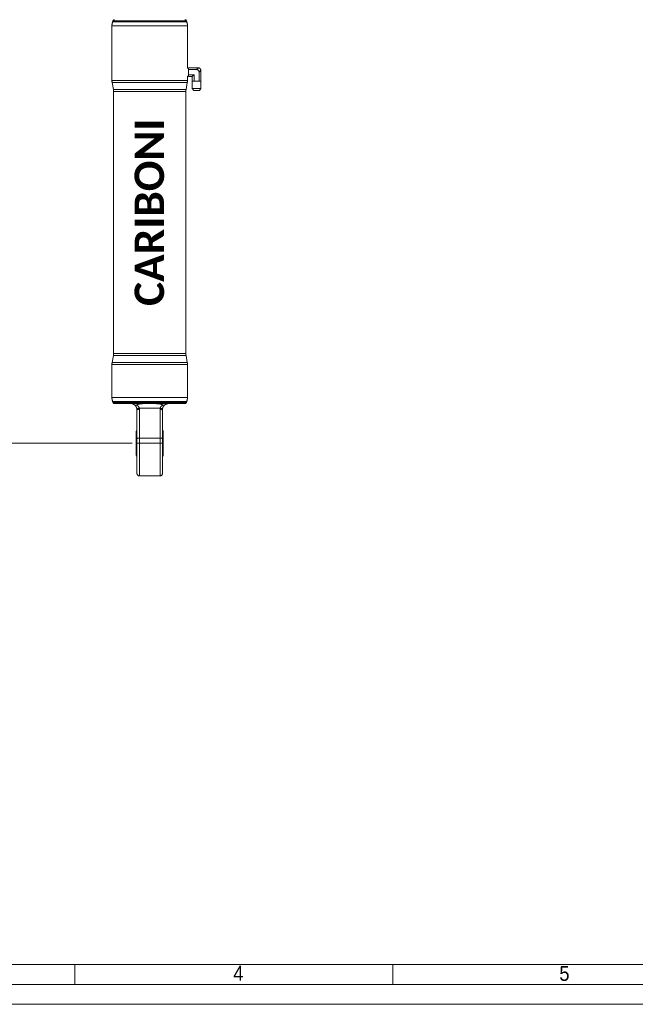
# Model space of a CAD drawing. Header units: millimetres. Extents: x 50 to 4155, y 50 to 2920.
# Tile 5 of 12: x 1231 to 2005, y 50 to 1289. Entities that reach past the tile are written whole.
import ezdxf

# ---------------------------------------------------------------- set-up
doc = ezdxf.new("R2010")
doc.units = ezdxf.units.MM
doc.header["$LTSCALE"] = 5
for name, pattern in [('SLD-Centro', [19.05, 15.24, -1.27, 1.27, -1.27]), ('SLD-Combinazione-di-due-tratteggi', [12.7, 6.35, -1.27, 1.27, -1.27, 1.27, -1.27]), ('SLD-Solido', [0])]:
    doc.linetypes.add(name, pattern=pattern)
doc.styles.add('SLDTEXTSTYLE0', font='CALIBRIB.TTF')
doc.styles.add('SLDTEXTSTYLE1', font='GOTHIC.TTF', dxfattribs={"width": 0.913})
doc.styles.add('SLDTEXTSTYLE4', font='CALIBRI.TTF')
doc.dimstyles.new('SLDDIMSTYLE0', dxfattribs={"dimtxt": 37.041667, "dimasz": 12.5, "dimexe": 0, "dimexo": 0.0625, "dimgap": 9.260417, "dimtad": 1, "dimrnd": 1e-09, "dimzin": 12, "dimdsep": 46, "dimtxsty": 'SLDTEXTSTYLE0', "dimsah": 1, "dimcen": 0.09, "dimadec": 0, "dimazin": 3, "dimtfac": 1, "dimtofl": 0, "dimtmove": 0, "dimatfit": 3, "dimfxl": 0, "dimfrac": 2, "dimtolj": 1, "dimtzin": 12, "dimarcsym": 0})

# ---------------------------------------------------------------- blocks, each defined once
blk = doc.blocks.new('_D_6')
at = {"color": 7, "linetype": 'SLD-Solido', "lineweight": 0}
for p, q in [((1389.3, 2399.8), (1180.5, 2399.8)), ((1185.5, 2399.8), (1185.5, 755.9)), ((1372.2, 755.9), (1180.5, 755.9))]:
    blk.add_line(p, q, dxfattribs=at)
for points in [[(1185.5, 2399.8), (1181.8, 2387.3), (1189.3, 2387.3)], [(1185.5, 755.9), (1189.3, 768.4), (1181.8, 768.4)]]:
    blk.add_solid(points, dxfattribs=at)
at = {"color": 7, "linetype": 'SLD-Solido', "lineweight": 0, "insert": (1136.1, 1496.4), "char_height": 37.04, "attachment_point": 1, "rotation": 90, "style": 'SLDTEXTSTYLE4'}
blk.add_mtext('1643,96', dxfattribs=at)

msp = doc.modelspace()

# ---------------------------------------------------------------- linework, layer by layer
at = {"color": 7, "linetype": 'SLD-Solido', "lineweight": 15}
for p, q in [((1346.704, 1281.217), (1346.704, 1212.427)), ((1348.045, 1287.546), (1347.608, 1286.347)), ((1440.799, 1286.347), (1440.363, 1287.546)), ((1441.704, 1280.462), (1441.704, 1281.217)), ((1441.704, 1228.024), (1441.704, 1277.281)), ((1443.204, 1228.076), (1441.704, 1228.024)), ((1443.204, 1228.362), (1443.204, 1226.037)), ((1455.037, 1228.362), (1443.204, 1228.362)), ((1453.204, 1226.037), (1455.499, 1228.333)), ((1441.704, 1212.427), (1441.704, 1217.7)), ((1441.704, 1217.7), (1443.204, 1217.647)), ((1453.204, 1226.037), (1443.204, 1226.037)), ((1443.204, 1219.686), (1443.204, 1226.037)), ((1450.028, 1219.686), (1443.204, 1219.686)), ((1443.204, 1217.362), (1443.204, 1219.686)), ((1447.704, 1217.362), (1443.204, 1217.362)), ((1450.028, 1219.686), (1447.704, 1217.362)), ((1447.704, 1217.362), (1447.704, 1211.362)), ((1450.028, 1219.686), (1450.028, 1211.362)), ((1458.675, 1225.157), (1456.379, 1222.862)), ((1456.379, 1222.862), (1456.379, 1211.362)), ((1458.704, 1224.695), (1458.704, 1211.362)), ((1346.932, 1209.822), (1348.476, 1201.064)), ((1439.932, 1201.064), (1441.476, 1209.822)), ((1447.648, 1211.362), (1447.648, 1202.442)), ((1447.648, 1211.362), (1447.704, 1211.362)), ((1447.648, 1202.442), (1449.592, 1199.862)), ((1447.648, 1202.442), (1458.76, 1202.442)), ((1448.046, 1211.362), (1447.704, 1211.362)), ((1448.046, 1211.362), (1448.835, 1211.362)), ((1450.028, 1211.362), (1448.835, 1211.362)), ((1452.415, 1211.362), (1450.028, 1211.362)), ((1452.415, 1211.362), (1453.992, 1211.362)), ((1456.379, 1211.362), (1453.992, 1211.362)), ((1456.379, 1211.362), (1457.573, 1211.362)), ((1456.815, 1199.862), (1458.76, 1202.442)), ((1457.573, 1211.362), (1458.361, 1211.362)), ((1458.361, 1211.362), (1458.704, 1211.362)), ((1458.704, 1211.362), (1458.76, 1211.362)), ((1458.76, 1202.442), (1458.76, 1211.362)), ((1348.704, 1198.459), (1348.704, 868.922)), ((1439.704, 868.922), (1439.704, 1198.459)), ((1456.815, 1199.862), (1449.592, 1199.862)), ((1346.704, 854.954), (1346.704, 813.507)), ((1348.476, 866.317), (1346.932, 857.559)), ((1441.476, 857.559), (1439.932, 866.317)), ((1441.704, 817.462), (1441.704, 854.954)), ((1347.608, 808.376), (1348.045, 807.178)), ((1438.484, 805.862), (1349.924, 805.862)), ((1440.363, 807.178), (1440.799, 808.376)), ((1441.704, 813.507), (1441.704, 814.281)), ((1378.039, 799.35), (1378.204, 797.862)), ((1378.204, 761.829), (1378.204, 797.862)), ((1381.102, 799.92), (1407.306, 799.92)), ((1381.204, 798.427), (1381.204, 762.394)), ((1407.204, 762.394), (1407.204, 798.427)), ((1410.204, 797.862), (1410.204, 761.829)), ((1377.204, 770.145), (1377.204, 741.579)), ((1411.204, 770.145), (1411.204, 741.579)), ((1378.204, 717.862), (1378.204, 761.829)), ((1381.204, 762.394), (1407.204, 762.394)), ((1410.204, 761.829), (1410.204, 717.862)), ((1381.204, 714.862), (1407.204, 714.862)), ((100, 100), (4105, 100))]:
    msp.add_line(p, q, dxfattribs=at)
at = {"color": 8, "linetype": 'SLD-Solido', "lineweight": 15}
for p, q in [((1441.704, 1281.217), (1346.704, 1281.217)), ((1347.608, 1286.347), (1394.204, 1286.347)), ((1394.204, 1287.546), (1348.045, 1287.546)), ((1440.363, 1287.546), (1394.204, 1287.546)), ((1394.204, 1286.347), (1440.799, 1286.347)), ((1346.704, 1212.427), (1441.704, 1212.427)), ((1441.476, 1209.822), (1346.932, 1209.822)), ((1348.476, 1201.064), (1394.204, 1201.064)), ((1394.204, 1198.459), (1348.704, 1198.459)), ((1394.204, 1201.064), (1439.932, 1201.064)), ((1439.704, 1198.459), (1394.204, 1198.459)), ((1348.704, 868.922), (1394.204, 868.922)), ((1394.204, 868.922), (1439.704, 868.922)), ((1441.704, 854.954), (1346.704, 854.954)), ((1346.932, 857.559), (1394.204, 857.559)), ((1439.932, 866.317), (1348.476, 866.317)), ((1394.204, 857.559), (1441.476, 857.559)), ((1346.704, 813.507), (1441.704, 813.507)), ((1440.799, 808.376), (1347.608, 808.376)), ((1348.045, 807.178), (1440.363, 807.178)), ((1378.104, 772.287), (1378.104, 739.436)), ((1410.304, 772.287), (1410.304, 739.436)), ((1381.204, 762.394), (1381.204, 714.862)), ((1407.204, 714.862), (1407.204, 762.394))]:
    msp.add_line(p, q, dxfattribs=at)
at = {"color": 7, "linetype": 'SLD-Combinazione-di-due-tratteggi', "lineweight": 0}
for p, q in [((1346.704, 1281.217), (1346.704, 1212.427)), ((1348.045, 1287.546), (1347.608, 1286.347)), ((1440.799, 1286.347), (1440.363, 1287.546)), ((1441.704, 1280.462), (1441.704, 1281.217)), ((1441.704, 1228.024), (1441.704, 1277.281)), ((1443.204, 1228.076), (1441.704, 1228.024)), ((1443.204, 1228.362), (1443.204, 1226.037)), ((1455.037, 1228.362), (1443.204, 1228.362)), ((1453.204, 1226.037), (1455.499, 1228.333)), ((1441.704, 1212.427), (1441.704, 1217.7)), ((1441.704, 1217.7), (1443.204, 1217.647)), ((1453.204, 1226.037), (1443.204, 1226.037)), ((1443.204, 1219.686), (1443.204, 1226.037)), ((1450.028, 1219.686), (1443.204, 1219.686)), ((1443.204, 1217.362), (1443.204, 1219.686)), ((1447.704, 1217.362), (1443.204, 1217.362)), ((1450.028, 1219.686), (1447.704, 1217.362)), ((1447.704, 1217.362), (1447.704, 1211.362)), ((1450.028, 1219.686), (1450.028, 1211.362)), ((1458.675, 1225.157), (1456.379, 1222.862)), ((1456.379, 1222.862), (1456.379, 1211.362)), ((1458.704, 1224.695), (1458.704, 1211.362)), ((1346.932, 1209.822), (1348.476, 1201.064)), ((1439.932, 1201.064), (1441.476, 1209.822)), ((1447.648, 1211.362), (1447.648, 1202.442)), ((1447.648, 1211.362), (1447.704, 1211.362)), ((1447.648, 1202.442), (1449.592, 1199.862)), ((1447.648, 1202.442), (1458.76, 1202.442)), ((1448.046, 1211.362), (1447.704, 1211.362)), ((1448.046, 1211.362), (1448.835, 1211.362)), ((1450.028, 1211.362), (1448.835, 1211.362)), ((1452.415, 1211.362), (1450.028, 1211.362)), ((1452.415, 1211.362), (1453.992, 1211.362)), ((1456.379, 1211.362), (1453.992, 1211.362)), ((1456.379, 1211.362), (1457.573, 1211.362)), ((1456.815, 1199.862), (1458.76, 1202.442)), ((1457.573, 1211.362), (1458.361, 1211.362)), ((1458.361, 1211.362), (1458.704, 1211.362)), ((1458.704, 1211.362), (1458.76, 1211.362)), ((1458.76, 1202.442), (1458.76, 1211.362)), ((1348.704, 1198.459), (1348.704, 868.922)), ((1439.704, 868.922), (1439.704, 1198.459)), ((1456.815, 1199.862), (1449.592, 1199.862)), ((1346.704, 854.954), (1346.704, 813.507)), ((1348.476, 866.317), (1346.932, 857.559)), ((1441.476, 857.559), (1439.932, 866.317)), ((1441.704, 817.462), (1441.704, 854.954)), ((1347.608, 808.376), (1348.045, 807.178)), ((1438.484, 805.862), (1349.924, 805.862)), ((1440.363, 807.178), (1440.799, 808.376)), ((1441.704, 813.507), (1441.704, 814.281)), ((1378.039, 799.35), (1378.204, 797.862)), ((1378.204, 761.829), (1378.204, 797.862)), ((1381.102, 799.92), (1407.306, 799.92)), ((1381.204, 798.427), (1381.204, 762.394)), ((1407.204, 762.394), (1407.204, 798.427)), ((1410.204, 797.862), (1410.204, 761.829)), ((1377.204, 770.145), (1377.204, 741.579)), ((1411.204, 770.145), (1411.204, 741.579)), ((1378.204, 717.862), (1378.204, 761.829)), ((1381.204, 762.394), (1407.204, 762.394)), ((1410.204, 761.829), (1410.204, 717.862)), ((1381.204, 714.862), (1407.204, 714.862))]:
    msp.add_line(p, q, dxfattribs=at)
at = {"color": 8, "linetype": 'SLD-Combinazione-di-due-tratteggi', "lineweight": 0}
for p, q in [((1441.704, 1281.217), (1346.704, 1281.217)), ((1347.608, 1286.347), (1394.204, 1286.347)), ((1394.204, 1287.546), (1348.045, 1287.546)), ((1440.363, 1287.546), (1394.204, 1287.546)), ((1394.204, 1286.347), (1440.799, 1286.347)), ((1346.704, 1212.427), (1441.704, 1212.427)), ((1441.476, 1209.822), (1346.932, 1209.822)), ((1348.476, 1201.064), (1394.204, 1201.064)), ((1394.204, 1198.459), (1348.704, 1198.459)), ((1394.204, 1201.064), (1439.932, 1201.064)), ((1439.704, 1198.459), (1394.204, 1198.459)), ((1348.704, 868.922), (1394.204, 868.922)), ((1394.204, 868.922), (1439.704, 868.922)), ((1441.704, 854.954), (1346.704, 854.954)), ((1346.932, 857.559), (1394.204, 857.559)), ((1439.932, 866.317), (1348.476, 866.317)), ((1394.204, 857.559), (1441.476, 857.559)), ((1346.704, 813.507), (1441.704, 813.507)), ((1440.799, 808.376), (1347.608, 808.376)), ((1348.045, 807.178), (1440.363, 807.178)), ((1378.104, 772.287), (1378.104, 739.436)), ((1410.304, 772.287), (1410.304, 739.436)), ((1381.204, 762.394), (1381.204, 714.862)), ((1407.204, 714.862), (1407.204, 762.394))]:
    msp.add_line(p, q, dxfattribs=at)
at = {"color": 7, "linetype": 'SLD-Centro', "lineweight": 0}
msp.add_line((1411.204, 755.862), (1377.204, 755.862), dxfattribs=at)
at = {"color": 7, "linetype": 'SLD-Solido', "lineweight": 0}
for p, q in [((1300, 75), (1300, 100)), ((1700, 75), (1700, 100)), ((75, 75), (4130, 75)), ((50, 50), (4155, 50))]:
    msp.add_line(p, q, dxfattribs=at)
at = {"color": 7, "linetype": 'SLD-Solido', "lineweight": 15}
for centre, radius, start, end in [((1349.924, 1286.862), 2, 90, 160), ((1438.484, 1286.862), 2, 20, 90), ((1361.704, 1281.217), 15, 160, 180), ((1426.704, 1281.217), 15, 0, 20), ((1489.221, 1278.862), 47.544, 178.07155, 181.904961), ((1455.037, 1224.695), 3.667, 82.761244, 90), ((1455.037, 1224.695), 3.667, 7.238756, 82.761244), ((1455.037, 1224.695), 3.667, 360, 7.238756), ((1361.704, 1212.427), 15, 180, 190), ((1426.704, 1212.427), 15, 350, 0), ((1333.704, 1198.459), 15, 0, 10), ((1454.704, 1198.459), 15, 170, 180), ((1333.704, 868.922), 15, 350, 0), ((1454.704, 868.922), 15, 180, 190), ((1361.704, 854.954), 15, 170, 180), ((1426.704, 854.954), 15, 0, 10), ((1361.704, 813.507), 15, 180, 200), ((1349.924, 807.862), 2, 200, 270), ((1438.484, 807.862), 2, 270, 340), ((1426.704, 813.507), 15, 340, 0), ((1489.226, 815.862), 47.549, 178.071665, 181.904846), ((1380.972, 795.287), 4.635, 88.39694, 127.830935), ((1370.204, 797.862), 8, 0, 7.803753), ((1380.481, 794.02), 4.466, 80.679792, 120.649273), ((1370.204, 798.427), 11, 0, 7.803753), ((1418.204, 798.427), 11, 172.196247, 180), ((1407.927, 794.02), 4.466, 59.350727, 99.320208), ((1407.435, 795.287), 4.635, 52.169065, 91.60306), ((1418.204, 797.862), 8, 172.196247, 180), ((1380.204, 770.145), 3, 134.427004, 180), ((1408.204, 770.145), 3, 0, 45.572996), ((1380.48, 757.988), 4.465, 80.672069, 120.652599), ((1407.927, 757.988), 4.465, 59.347401, 99.327931), ((1380.204, 741.579), 3, 180, 225.572996), ((1408.204, 741.579), 3, 314.427004, 0), ((1381.204, 717.862), 3, 180, 270), ((1407.204, 717.862), 3, 270, 0)]:
    msp.add_arc(centre, radius, start, end, dxfattribs=at)
at = {"color": 7, "linetype": 'SLD-Combinazione-di-due-tratteggi', "lineweight": 0}
for centre, radius, start, end in [((1349.924, 1286.862), 2, 90, 160), ((1438.484, 1286.862), 2, 20, 90), ((1361.704, 1281.217), 15, 160, 180), ((1426.704, 1281.217), 15, 0, 20), ((1489.221, 1278.862), 47.544, 178.07155, 181.904961), ((1455.037, 1224.695), 3.667, 82.761244, 90), ((1455.037, 1224.695), 3.667, 7.238756, 82.761244), ((1455.037, 1224.695), 3.667, 360, 7.238756), ((1361.704, 1212.427), 15, 180, 190), ((1426.704, 1212.427), 15, 350, 0), ((1333.704, 1198.459), 15, 0, 10), ((1454.704, 1198.459), 15, 170, 180), ((1333.704, 868.922), 15, 350, 0), ((1454.704, 868.922), 15, 180, 190), ((1361.704, 854.954), 15, 170, 180), ((1426.704, 854.954), 15, 0, 10), ((1361.704, 813.507), 15, 180, 200), ((1349.924, 807.862), 2, 200, 270), ((1438.484, 807.862), 2, 270, 340), ((1426.704, 813.507), 15, 340, 0), ((1489.226, 815.862), 47.549, 178.071665, 181.904846), ((1380.972, 795.287), 4.635, 88.39694, 127.830935), ((1370.204, 797.862), 8, 0, 7.803753), ((1380.481, 794.02), 4.466, 80.679792, 120.649273), ((1370.204, 798.427), 11, 0, 7.803753), ((1418.204, 798.427), 11, 172.196247, 180), ((1407.927, 794.02), 4.466, 59.350727, 99.320208), ((1407.435, 795.287), 4.635, 52.169065, 91.60306), ((1418.204, 797.862), 8, 172.196247, 180), ((1380.204, 770.145), 3, 134.427004, 180), ((1408.204, 770.145), 3, 0, 45.572996), ((1380.48, 757.988), 4.465, 80.672069, 120.652599), ((1407.927, 757.988), 4.465, 59.347401, 99.327931), ((1380.204, 741.579), 3, 180, 225.572996), ((1408.204, 741.579), 3, 314.427004, 0), ((1381.204, 717.862), 3, 180, 270), ((1407.204, 717.862), 3, 270, 0)]:
    msp.add_arc(centre, radius, start, end, dxfattribs=at)
at = {"color": 7, "linetype": 'SLD-Solido', "lineweight": 15}
msp.add_ellipse((1452.145, 1221.803), major_axis=(-3.347, -3.347), ratio=0.77459667, start_param=2.48253462, end_param=3.80065069, dxfattribs=at)
at = {"color": 7, "linetype": 'SLD-Combinazione-di-due-tratteggi', "lineweight": 0}
msp.add_ellipse((1452.145, 1221.803), major_axis=(-3.347, -3.347), ratio=0.77459667, start_param=2.48253462, end_param=3.80065069, dxfattribs=at)
at = {"color": 7, "linetype": 'SLD-Solido', "lineweight": 15}
for points, knots in [([(1370.204, 805.862), (1370.371, 805.858), (1371.442, 805.836), (1373.097, 805.481), (1374.452, 804.621), (1374.922, 804.322)], [0, 0, 0, 0, 0.10759431, 0.69041685, 1, 1, 1, 1]), ([(1377.707, 804.014), (1378.052, 804.201), (1379.03, 804.73), (1380.82, 805.238), (1383.9, 805.716), (1388.061, 805.896), (1391.842, 805.861), (1393.892, 805.862), (1394.204, 805.862)], [0, 0, 0, 0, 0.07380647, 0.20903979, 0.34463903, 0.64512119, 0.94602213, 1, 1, 1, 1]), ([(1394.204, 805.862), (1395.939, 805.866), (1399.445, 805.875), (1404.265, 805.734), (1408.107, 805.258), (1409.998, 804.351), (1410.7, 804.014)], [0, 0, 0, 0, 0.29999288, 0.60635985, 0.85363663, 1, 1, 1, 1]), ([(1413.485, 804.322), (1414.093, 804.694), (1415.485, 805.546), (1417.127, 805.842), (1418.063, 805.859), (1418.204, 805.862)], [0, 0, 0, 0, 0.396360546, 0.909377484, 1, 1, 1, 1]), ([(1374.922, 804.322), (1375.317, 804.095), (1375.959, 803.726), (1376.969, 803.677), (1377.47, 803.906), (1377.707, 804.014)], [0, 0, 0, 0, 0.4581589, 0.744088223, 1, 1, 1, 1]), ([(1378.13, 798.948), (1378.048, 799.395), (1377.943, 799.966), (1377.56, 801.07), (1376.86, 802.455), (1375.846, 803.607), (1375.12, 804.169), (1374.922, 804.322)], [0, 0, 0, 0, 0.19169099, 0.24489174, 0.4923442, 0.86136133, 1, 1, 1, 1]), ([(1377.707, 804.014), (1378.326, 803.606), (1379.387, 802.907), (1380.5, 801.529), (1380.958, 800.518), (1381.079, 800.017), (1381.102, 799.92)], [0, 0, 0, 0, 0.42046596, 0.72142039, 0.94624028, 1, 1, 1, 1]), ([(1407.306, 799.92), (1407.44, 800.36), (1407.593, 800.861), (1408.132, 801.802), (1409.021, 802.91), (1410.082, 803.607), (1410.7, 804.014)], [0, 0, 0, 0, 0.24389572, 0.27829987, 0.579371, 1, 1, 1, 1]), ([(1413.485, 804.322), (1413.287, 804.169), (1412.562, 803.607), (1411.547, 802.453), (1410.708, 800.798), (1410.384, 799.643), (1410.298, 799.082), (1410.278, 798.948)], [0, 0, 0, 0, 0.13862456, 0.50760413, 0.7550314, 0.94168565, 1, 1, 1, 1]), ([(1410.7, 804.014), (1410.945, 803.903), (1411.431, 803.681), (1412.334, 803.731), (1413.017, 803.998), (1413.407, 804.268), (1413.485, 804.322)], [0, 0, 0, 0, 0.262672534, 0.523719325, 0.904013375, 1, 1, 1, 1])]:
    msp.add_open_spline(points, degree=3, knots=knots, dxfattribs=at)
at = {"color": 7, "linetype": 'SLD-Combinazione-di-due-tratteggi', "lineweight": 0}
for points, knots in [([(1370.204, 805.862), (1370.371, 805.858), (1371.442, 805.836), (1373.097, 805.481), (1374.452, 804.621), (1374.922, 804.322)], [0, 0, 0, 0, 0.10759431, 0.69041685, 1, 1, 1, 1]), ([(1377.707, 804.014), (1378.052, 804.201), (1379.03, 804.73), (1380.82, 805.238), (1383.9, 805.716), (1388.061, 805.896), (1391.842, 805.861), (1393.892, 805.862), (1394.204, 805.862)], [0, 0, 0, 0, 0.07380647, 0.20903979, 0.34463903, 0.64512119, 0.94602213, 1, 1, 1, 1]), ([(1394.204, 805.862), (1395.939, 805.866), (1399.445, 805.875), (1404.265, 805.734), (1408.107, 805.258), (1409.998, 804.351), (1410.7, 804.014)], [0, 0, 0, 0, 0.29999288, 0.60635985, 0.85363663, 1, 1, 1, 1]), ([(1413.485, 804.322), (1414.093, 804.694), (1415.485, 805.546), (1417.127, 805.842), (1418.063, 805.859), (1418.204, 805.862)], [0, 0, 0, 0, 0.396360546, 0.909377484, 1, 1, 1, 1]), ([(1374.922, 804.322), (1375.317, 804.095), (1375.959, 803.726), (1376.969, 803.677), (1377.47, 803.906), (1377.707, 804.014)], [0, 0, 0, 0, 0.4581589, 0.744088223, 1, 1, 1, 1]), ([(1378.13, 798.948), (1378.048, 799.395), (1377.943, 799.966), (1377.56, 801.07), (1376.86, 802.455), (1375.846, 803.607), (1375.12, 804.169), (1374.922, 804.322)], [0, 0, 0, 0, 0.19169099, 0.24489174, 0.4923442, 0.86136133, 1, 1, 1, 1]), ([(1377.707, 804.014), (1378.326, 803.606), (1379.387, 802.907), (1380.5, 801.529), (1380.958, 800.518), (1381.079, 800.017), (1381.102, 799.92)], [0, 0, 0, 0, 0.42046596, 0.72142039, 0.94624028, 1, 1, 1, 1]), ([(1407.306, 799.92), (1407.44, 800.36), (1407.593, 800.861), (1408.132, 801.802), (1409.021, 802.91), (1410.082, 803.607), (1410.7, 804.014)], [0, 0, 0, 0, 0.24389572, 0.27829987, 0.579371, 1, 1, 1, 1]), ([(1413.485, 804.322), (1413.287, 804.169), (1412.562, 803.607), (1411.547, 802.453), (1410.708, 800.798), (1410.384, 799.643), (1410.298, 799.082), (1410.278, 798.948)], [0, 0, 0, 0, 0.13862456, 0.50760413, 0.7550314, 0.94168565, 1, 1, 1, 1]), ([(1410.7, 804.014), (1410.945, 803.903), (1411.431, 803.681), (1412.334, 803.731), (1413.017, 803.998), (1413.407, 804.268), (1413.485, 804.322)], [0, 0, 0, 0, 0.262672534, 0.523719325, 0.904013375, 1, 1, 1, 1])]:
    msp.add_open_spline(points, degree=3, knots=knots, dxfattribs=at)

# ---------------------------------------------------------------- texts
at = {"color": 7, "linetype": 'Continuous', "lineweight": 0, "insert": (1375.197, 928.739), "char_height": 37.0417, "attachment_point": 1, "rotation": 90, "style": 'SLDTEXTSTYLE0'}
msp.add_mtext('CARIBONI', dxfattribs=at)
at = {"color": 7, "linetype": 'Continuous', "lineweight": 0, "char_height": 18.81, "attachment_point": 1, "style": 'SLDTEXTSTYLE1'}
for s, insert in [('4', (1499.408, 98.45)), ('5', (1909.669, 98.272))]:
    msp.add_mtext(s, dxfattribs=dict(at, insert=insert))

# ---------------------------------------------------------------- dimensions: what is measured, and where the dimension line sits
at = {"color": 7, "linetype": 'SLD-Solido', "lineweight": 0}
dim = msp.add_linear_dim(base=(1185.523, 755.862), p1=(1394.297, 2399.826), p2=(1377.204, 755.862), angle=90, dimstyle='SLDDIMSTYLE0', dxfattribs=at)
dim.commit()
dim.dimension.update_dxf_attribs({"geometry": '_D_6', "text_midpoint": (1185.523, 1577.844), "dimtype": 160})

doc.saveas('drawing.dxf')
